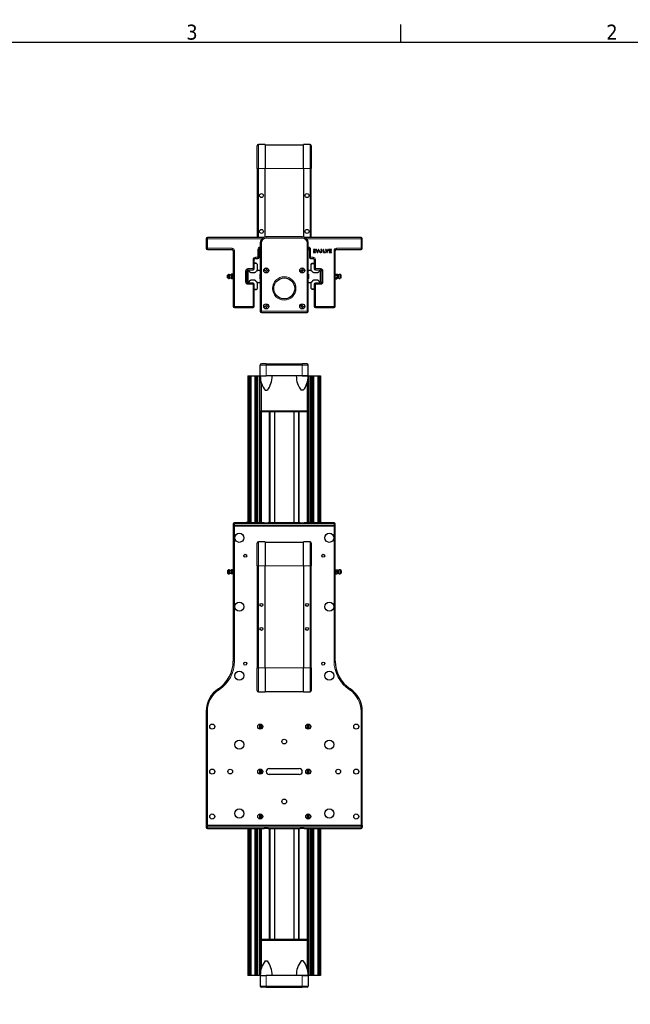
# Model space of a CAD drawing. Header units: millimetres. Extents: x 0 to 4200, y 0 to 2970.
# Tile 4 of 5: x 2164 to 3182, y 1265 to 2907. Entities that reach past the tile are written whole.
import ezdxf

# ---------------------------------------------------------------- set-up
doc = ezdxf.new("R2010")
doc.units = ezdxf.units.MM
doc.header["$LTSCALE"] = 7
for name, color, linetype, lineweight in [('Bordo (ISO)', 7, 'Continuous', 25), ('Visibile (ISO)', 7, 'Continuous', 25), ('Visibile sottile (ISO)', 7, 'Continuous', 13)]:
    doc.layers.add(name, color=color, linetype=linetype, lineweight=lineweight)
doc.styles.add('Testo nota (ISO)', font='tahoma.ttf')

# ---------------------------------------------------------------- blocks, each defined once
blk = doc.blocks.new('Bordi Bordo di default')
at = {"layer": 'Bordo (ISO)'}
blk.add_line((280, 287), (280, 289.9), dxfattribs=at)
at = {"layer": 'Bordo (ISO)', "flags": 128}
blk.add_lwpolyline([(10, 10), (10, 287), (410, 287), (410, 10), (10, 10)], dxfattribs=at)
at = {"layer": 'Bordo (ISO)', "char_height": 2.5, "attachment_point": 7, "style": 'Testo nota (ISO)'}
for s, insert in [('3', (244.22, 287.35)), ('2', (314.24, 287.4))]:
    blk.add_mtext(s, dxfattribs=dict(at, insert=insert))

msp = doc.modelspace()

# ---------------------------------------------------------------- linework, layer by layer
at = {"layer": 'Visibile (ISO)'}
for p, q in [((2560.4, 2658.9), (2560.4, 2696.9)), ((2573.4, 2698.9), (2562.4, 2698.9)), ((2573.4, 2698.9), (2573.4, 2658.9)), ((2573.4, 2698.4), (2637.4, 2698.4)), ((2648.4, 2698.9), (2637.4, 2698.9)), ((2637.4, 2658.9), (2637.4, 2698.9)), ((2650.4, 2696.9), (2650.4, 2658.9)), ((2560.4, 2658.9), (2560.4, 2543.9)), ((2573.4, 2544.7), (2573.4, 2658.9)), ((2637.4, 2658.9), (2637.4, 2544.7)), ((2650.4, 2543.9), (2650.4, 2658.9)), ((2475.4, 2541.9), (2475.4, 2525.9)), ((2571, 2543.9), (2477.4, 2543.9)), ((2565.4, 2534.9), (2565.4, 2420.9)), ((2635.4, 2544.9), (2575.4, 2544.9)), ((2733.4, 2543.9), (2639.8, 2543.9)), ((2645.4, 2420.9), (2645.4, 2534.9)), ((2735.4, 2525.9), (2735.4, 2541.9)), ((2477.4, 2523.9), (2518.4, 2523.9)), ((2520.4, 2521.9), (2520.4, 2428.9)), ((2563.4, 2523.9), (2565.4, 2523.9)), ((2563.4, 2510.9), (2563.4, 2523.9)), ((2645.4, 2523.9), (2647.4, 2523.9)), ((2647.4, 2523.9), (2647.4, 2510.9)), ((2653.9, 2524.1), (2653.9, 2523.3)), ((2657.6, 2524.1), (2653.9, 2524.1)), ((2653.9, 2523.3), (2657.6, 2523.3)), ((2653.9, 2521.9), (2653.9, 2518.7)), ((2657.6, 2521.9), (2653.9, 2521.9)), ((2653.9, 2518.7), (2657.6, 2518.7)), ((2654.6, 2521.1), (2657.6, 2521.1)), ((2654.6, 2519.5), (2654.6, 2521.1)), ((2657.6, 2519.5), (2654.6, 2519.5)), ((2657.6, 2523.3), (2657.6, 2524.1)), ((2657.6, 2521.1), (2657.6, 2521.9)), ((2657.6, 2518.7), (2657.6, 2519.5)), ((2658.4, 2524.1), (2660.4, 2518.7)), ((2659.2, 2524.1), (2658.4, 2524.1)), ((2660.8, 2520), (2659.2, 2524.1)), ((2660.4, 2518.7), (2661.2, 2518.7)), ((2662.3, 2524.1), (2660.8, 2520)), ((2661.2, 2518.7), (2663.2, 2524.1)), ((2663.2, 2524.1), (2662.3, 2524.1)), ((2664.8, 2521.4), (2664, 2521.4)), ((2666.5, 2524.1), (2666.5, 2523.3)), ((2670.7, 2524.1), (2670.7, 2518.7)), ((2671.5, 2524.1), (2670.7, 2524.1)), ((2670.7, 2518.7), (2674.4, 2518.7)), ((2671.5, 2519.5), (2671.5, 2524.1)), ((2674.4, 2519.5), (2671.5, 2519.5)), ((2674.2, 2524.1), (2676.2, 2518.7)), ((2675, 2524.1), (2674.2, 2524.1)), ((2674.4, 2518.7), (2674.4, 2519.5)), ((2676.6, 2520), (2675, 2524.1)), ((2676.2, 2518.7), (2677, 2518.7)), ((2678.1, 2524.1), (2676.6, 2520)), ((2677, 2518.7), (2679, 2524.1)), ((2679, 2524.1), (2678.1, 2524.1)), ((2680.2, 2524.1), (2680.2, 2521.1)), ((2683.9, 2524.1), (2680.2, 2524.1)), ((2680.2, 2521.1), (2683.9, 2521.1)), ((2680.2, 2519.5), (2680.2, 2518.7)), ((2683.9, 2519.5), (2680.2, 2519.5)), ((2680.2, 2518.7), (2683.9, 2518.7)), ((2681, 2523.3), (2683.9, 2523.3)), ((2681, 2521.9), (2681, 2523.3)), ((2683.9, 2521.9), (2681, 2521.9)), ((2683.9, 2523.3), (2683.9, 2524.1)), ((2683.9, 2521.1), (2683.9, 2521.9)), ((2683.9, 2518.7), (2683.9, 2519.5)), ((2690.4, 2428.9), (2690.4, 2521.9)), ((2692.4, 2523.9), (2733.4, 2523.9)), ((2555.4, 2491.9), (2555.4, 2506.9)), ((2558.7, 2500.9), (2555.4, 2500.9)), ((2559.3, 2500.4), (2555.4, 2500.4)), ((2557.4, 2508.9), (2561.4, 2508.9)), ((2559.3, 2500.4), (2558.7, 2500.9)), ((2560.7, 2498.9), (2559.3, 2500.4)), ((2560.7, 2488.6), (2560.7, 2498.9)), ((2649.4, 2508.9), (2653.4, 2508.9)), ((2650, 2498.9), (2651.5, 2500.4)), ((2650, 2488.6), (2650, 2498.9)), ((2651.5, 2500.4), (2652, 2500.9)), ((2651.5, 2500.4), (2655.4, 2500.4)), ((2652, 2500.9), (2655.4, 2500.9)), ((2655.4, 2506.9), (2655.4, 2491.9)), ((2510.6, 2481.2), (2512.3, 2482.1)), ((2510.6, 2476.7), (2510.6, 2481.2)), ((2512.3, 2475.8), (2512.3, 2482.1)), ((2514.8, 2476.3), (2514.8, 2481.6)), ((2517.4, 2482.4), (2517.7, 2482.9)), ((2517.4, 2479), (2517.4, 2482.4)), ((2520.1, 2482.9), (2517.7, 2482.9)), ((2520.1, 2480.9), (2517.7, 2480.9)), ((2520.4, 2482.4), (2520.1, 2482.9)), ((2542.9, 2469.9), (2542.9, 2487.9)), ((2544.8, 2487.2), (2545.3, 2487.7)), ((2545.3, 2487.7), (2544.8, 2487.2)), ((2544.8, 2487.2), (2544.8, 2487.2)), ((2544.8, 2487.2), (2544.8, 2470.6)), ((2544.9, 2489.9), (2553.4, 2489.9)), ((2545.3, 2487.7), (2545.3, 2487.7)), ((2547.2, 2487.7), (2545.3, 2487.7)), ((2549.5, 2484.8), (2548.9, 2485.9)), ((2556.4, 2484.8), (2549.5, 2484.8)), ((2557, 2485.9), (2556.4, 2484.8)), ((2560.2, 2487.7), (2558.8, 2487.7)), ((2560.9, 2488.9), (2560.2, 2487.7)), ((2564.2, 2488.9), (2560.9, 2488.9)), ((2565.4, 2487.7), (2564.2, 2488.9)), ((2565.1, 2482.6), (2565.4, 2482.9)), ((2565.1, 2475.2), (2565.1, 2482.6)), ((2571.2, 2489.4), (2572.3, 2489.4)), ((2573.7, 2488.8), (2577.3, 2485.2)), ((2574.9, 2492), (2574.9, 2493.1)), ((2579.1, 2487), (2575.5, 2490.6)), ((2635.3, 2490.6), (2631.7, 2487)), ((2633.5, 2485.2), (2637.1, 2488.8)), ((2635.9, 2493.1), (2635.9, 2492)), ((2638.5, 2489.4), (2639.6, 2489.4)), ((2646.6, 2488.9), (2645.4, 2487.7)), ((2645.4, 2482.9), (2645.7, 2482.6)), ((2645.7, 2482.6), (2645.7, 2475.2)), ((2649.9, 2488.9), (2646.6, 2488.9)), ((2650.6, 2487.7), (2649.9, 2488.9)), ((2652, 2487.7), (2650.6, 2487.7)), ((2654.3, 2484.8), (2653.7, 2485.9)), ((2661.2, 2484.8), (2654.3, 2484.8)), ((2657.4, 2489.9), (2665.9, 2489.9)), ((2661.8, 2485.9), (2661.2, 2484.8)), ((2665.4, 2487.7), (2663.6, 2487.7)), ((2665.4, 2487.7), (2665.4, 2487.7)), ((2665.9, 2487.2), (2665.4, 2487.7)), ((2665.9, 2487.2), (2665.4, 2487.7)), ((2665.9, 2487.2), (2665.9, 2487.2)), ((2665.9, 2470.6), (2665.9, 2487.2)), ((2667.9, 2487.9), (2667.9, 2469.9)), ((2690.4, 2482.4), (2690.7, 2482.9)), ((2690.7, 2482.9), (2693.1, 2482.9)), ((2690.7, 2480.9), (2693.1, 2480.9)), ((2693.4, 2482.4), (2693.1, 2482.9)), ((2693.4, 2479), (2693.4, 2482.4)), ((2696, 2476.3), (2696, 2481.6)), ((2698.4, 2475.8), (2698.4, 2482.1)), ((2700.2, 2481.2), (2698.4, 2482.1)), ((2700.2, 2476.7), (2700.2, 2481.2)), ((2510.6, 2476.7), (2512.3, 2475.8)), ((2517.4, 2478.9), (2517.4, 2479)), ((2517.4, 2479), (2517.4, 2479)), ((2517.4, 2478.9), (2517.4, 2475.9)), ((2517.4, 2478.9), (2517.4, 2478.9)), ((2517.4, 2475.8), (2517.4, 2475.9)), ((2517.4, 2475.8), (2517.4, 2475.4)), ((2517.4, 2475.4), (2517.7, 2474.9)), ((2520.1, 2476.9), (2517.7, 2476.9)), ((2520.1, 2474.9), (2517.7, 2474.9)), ((2520.4, 2475.4), (2520.1, 2474.9)), ((2544.8, 2470.6), (2544.8, 2470.6)), ((2545.3, 2470.1), (2544.8, 2470.6)), ((2544.8, 2470.6), (2545.3, 2470.1)), ((2553.4, 2467.9), (2544.9, 2467.9)), ((2545.3, 2470.1), (2545.3, 2470.1)), ((2545.3, 2470.1), (2547.2, 2470.1)), ((2548.9, 2471.9), (2549.5, 2473)), ((2549.5, 2473), (2556.4, 2473)), ((2555.4, 2428.9), (2555.4, 2465.9)), ((2556.4, 2473), (2557, 2471.9)), ((2558.8, 2470.1), (2560.2, 2470.1)), ((2560.2, 2470.1), (2560.9, 2468.9)), ((2560.7, 2458.9), (2560.7, 2469.2)), ((2560.9, 2468.9), (2564.2, 2468.9)), ((2564.2, 2468.9), (2565.4, 2470.1)), ((2565.4, 2474.9), (2565.1, 2475.2)), ((2645.7, 2475.2), (2645.4, 2474.9)), ((2645.4, 2470.1), (2646.6, 2468.9)), ((2646.6, 2468.9), (2649.9, 2468.9)), ((2649.9, 2468.9), (2650.6, 2470.1)), ((2650, 2458.9), (2650, 2469.2)), ((2650.6, 2470.1), (2652, 2470.1)), ((2653.7, 2471.9), (2654.3, 2473)), ((2654.3, 2473), (2661.2, 2473)), ((2655.4, 2465.9), (2655.4, 2428.9)), ((2665.9, 2467.9), (2657.4, 2467.9)), ((2661.2, 2473), (2661.8, 2471.9)), ((2663.6, 2470.1), (2665.4, 2470.1)), ((2665.4, 2470.1), (2665.9, 2470.6)), ((2665.4, 2470.1), (2665.9, 2470.6)), ((2665.4, 2470.1), (2665.4, 2470.1)), ((2665.9, 2470.6), (2665.9, 2470.6)), ((2690.4, 2475.4), (2690.7, 2474.9)), ((2690.7, 2476.9), (2693.1, 2476.9)), ((2690.7, 2474.9), (2693.1, 2474.9)), ((2693.4, 2475.4), (2693.1, 2474.9)), ((2693.4, 2479), (2693.4, 2479)), ((2693.4, 2478.9), (2693.4, 2479)), ((2693.4, 2478.9), (2693.4, 2475.9)), ((2693.4, 2478.9), (2693.4, 2478.9)), ((2693.4, 2475.8), (2693.4, 2475.9)), ((2693.4, 2475.8), (2693.4, 2475.4)), ((2700.2, 2476.7), (2698.4, 2475.8)), ((2555.4, 2457.5), (2559.3, 2457.5)), ((2555.4, 2457.2), (2559, 2457.2)), ((2559, 2457.2), (2559.3, 2457.5)), ((2559.3, 2457.5), (2560.7, 2458.9)), ((2651.5, 2457.5), (2650, 2458.9)), ((2651.7, 2457.2), (2651.5, 2457.5)), ((2655.4, 2457.5), (2651.5, 2457.5)), ((2655.4, 2457.2), (2651.7, 2457.2)), ((2577.3, 2432.6), (2573.7, 2429)), ((2637.1, 2429), (2633.5, 2432.6)), ((2522.4, 2426.9), (2553.4, 2426.9)), ((2567.4, 2418.9), (2643.4, 2418.9)), ((2572.3, 2428.4), (2571.2, 2428.4)), ((2574.9, 2424.8), (2574.9, 2425.8)), ((2575.5, 2427.2), (2579.1, 2430.8)), ((2631.7, 2430.8), (2635.3, 2427.2)), ((2635.9, 2425.8), (2635.9, 2424.8)), ((2639.6, 2428.4), (2638.5, 2428.4)), ((2657.4, 2426.9), (2688.4, 2426.9)), ((2575.4, 2332.9), (2567.4, 2332.9)), ((2575.4, 2332.9), (2635.4, 2332.9)), ((2643.4, 2332.9), (2635.4, 2332.9)), ((2565.4, 2312.9), (2565.4, 2330.9)), ((2645.4, 2312.9), (2645.4, 2330.9)), ((2544.8, 2312.9), (2545.3, 2312.9)), ((2544.8, 2312.9), (2544.8, 2068.3)), ((2545.3, 2312.9), (2547.2, 2312.9)), ((2545.3, 2312.9), (2545.3, 2068.3)), ((2547.2, 2312.9), (2548.9, 2312.9)), ((2547.2, 2312.9), (2547.2, 2067.9)), ((2548.9, 2312.9), (2549.5, 2312.9)), ((2548.9, 2312.9), (2548.9, 2068.3)), ((2549.5, 2312.9), (2556.4, 2312.9)), ((2549.5, 2312.9), (2549.5, 2068.3)), ((2556.4, 2312.9), (2557, 2312.9)), ((2556.4, 2312.9), (2556.4, 2068.3)), ((2557, 2312.9), (2558.8, 2312.9)), ((2557, 2312.9), (2557, 2067.9)), ((2558.8, 2312.9), (2560.2, 2312.9)), ((2558.8, 2067.9), (2558.8, 2312.9)), ((2560.2, 2312.9), (2560.9, 2312.9)), ((2560.2, 2312.9), (2560.2, 2067.9)), ((2560.9, 2312.9), (2564.2, 2312.9)), ((2560.9, 2312.9), (2560.9, 2067.9)), ((2564.2, 2312.9), (2565.4, 2312.9)), ((2564.2, 2312.9), (2564.2, 2067.9)), ((2565.4, 2312.9), (2575.4, 2312.9)), ((2565.4, 2312.9), (2575.4, 2312.9)), ((2565.4, 2254.9), (2565.4, 2312.9)), ((2635.4, 2312.9), (2575.4, 2312.9)), ((2635.4, 2312.9), (2645.4, 2312.9)), ((2645.4, 2312.9), (2635.4, 2312.9)), ((2645.4, 2312.9), (2645.4, 2254.9)), ((2645.4, 2312.9), (2646.6, 2312.9)), ((2646.6, 2312.9), (2649.9, 2312.9)), ((2646.6, 2312.9), (2646.6, 2067.9)), ((2649.9, 2312.9), (2650.6, 2312.9)), ((2649.9, 2067.9), (2649.9, 2312.9)), ((2650.6, 2312.9), (2652, 2312.9)), ((2650.6, 2312.9), (2650.6, 2067.9)), ((2652, 2312.9), (2653.7, 2312.9)), ((2652, 2312.9), (2652, 2067.9)), ((2653.7, 2312.9), (2654.3, 2312.9)), ((2653.7, 2312.9), (2653.7, 2067.9)), ((2654.3, 2312.9), (2661.2, 2312.9)), ((2654.3, 2312.9), (2654.3, 2067.9)), ((2661.2, 2312.9), (2661.8, 2312.9)), ((2661.2, 2312.9), (2661.2, 2067.9)), ((2661.8, 2312.9), (2663.6, 2312.9)), ((2661.8, 2312.9), (2661.8, 2067.9)), ((2663.6, 2312.9), (2665.4, 2312.9)), ((2663.6, 2312.9), (2663.6, 2067.9)), ((2665.4, 2312.9), (2665.9, 2312.9)), ((2665.4, 2312.9), (2665.4, 2067.9)), ((2665.9, 2312.9), (2665.9, 2067.9)), ((2573.6, 2288.9), (2577.2, 2288.9)), ((2637.2, 2288.9), (2633.6, 2288.9)), ((2565.4, 2254.9), (2565.4, 2067.9)), ((2643.4, 2252.9), (2567.4, 2252.9)), ((2581.4, 2252.9), (2581.4, 2067.9)), ((2589.4, 2252.9), (2589.4, 2067.9)), ((2621.4, 2252.9), (2621.4, 2067.9)), ((2629.4, 2252.9), (2629.4, 2067.9)), ((2645.4, 2254.9), (2645.4, 2067.9)), ((2520.4, 2065.9), (2520.4, 2062.9)), ((2520.4, 2062.9), (2522.4, 2062.9)), ((2520.4, 2062.9), (2520.4, 1837)), ((2522.4, 2062.9), (2520.4, 2062.9)), ((2572, 2067.9), (2522.4, 2067.9)), ((2688.4, 2062.9), (2522.4, 2062.9)), ((2522.4, 2062.9), (2688.4, 2062.9)), ((2526.9, 2068.3), (2530.6, 2068.3)), ((2526.9, 2067.9), (2526.9, 2068.3)), ((2530.6, 2067.9), (2530.6, 2068.3)), ((2531.8, 2068.3), (2532.7, 2068.3)), ((2531.8, 2067.9), (2531.8, 2068.3)), ((2532.7, 2067.9), (2532.7, 2068.3)), ((2532.7, 2068.3), (2534.2, 2068.3)), ((2534.2, 2068.3), (2535.7, 2068.3)), ((2534.2, 2067.9), (2534.2, 2068.3)), ((2535.7, 2068.3), (2536.6, 2068.3)), ((2535.7, 2067.9), (2535.7, 2068.3)), ((2536.6, 2068.3), (2539.2, 2068.3)), ((2536.6, 2067.9), (2536.6, 2068.3)), ((2539.2, 2068.3), (2540.1, 2068.3)), ((2539.2, 2067.9), (2539.2, 2068.3)), ((2540.1, 2067.9), (2540.1, 2068.3)), ((2544.3, 2068.3), (2541.8, 2068.3)), ((2541.8, 2067.9), (2541.8, 2068.3)), ((2544.3, 2067.9), (2544.3, 2068.3)), ((2544.3, 2067.9), (2544.3, 2068.3)), ((2544.3, 2068.3), (2546, 2068.3)), ((2546, 2068.3), (2546.8, 2068.3)), ((2546, 2067.9), (2546, 2068.3)), ((2546.8, 2067.9), (2546.8, 2068.3)), ((2546.8, 2067.9), (2546.8, 2068.3)), ((2547.6, 2068.3), (2548.5, 2068.3)), ((2547.6, 2067.9), (2547.6, 2068.3)), ((2548.5, 2067.9), (2548.5, 2068.3)), ((2548.5, 2068.3), (2550, 2068.3)), ((2550, 2068.3), (2551.6, 2068.3)), ((2550, 2067.9), (2550, 2068.3)), ((2551.6, 2068.3), (2552.4, 2068.3)), ((2551.6, 2067.9), (2551.6, 2068.3)), ((2552.4, 2067.9), (2552.4, 2068.3)), ((2553.2, 2068.3), (2556.9, 2068.3)), ((2553.2, 2067.9), (2553.2, 2068.3)), ((2556.9, 2067.9), (2556.9, 2068.3)), ((2632, 2067.9), (2578.8, 2067.9)), ((2688.4, 2067.9), (2638.8, 2067.9)), ((2688.4, 2062.9), (2690.4, 2062.9)), ((2690.4, 2062.9), (2688.4, 2062.9)), ((2690.4, 2062.9), (2690.4, 2065.9)), ((2690.4, 1837), (2690.4, 2062.9)), ((2560.4, 1995.9), (2560.4, 2033.9)), ((2573.4, 2035.9), (2562.4, 2035.9)), ((2573.4, 2035.9), (2573.4, 1995.9)), ((2573.4, 2035.4), (2637.4, 2035.4)), ((2648.4, 2035.9), (2637.4, 2035.9)), ((2637.4, 1995.9), (2637.4, 2035.9)), ((2650.4, 2033.9), (2650.4, 1995.9)), ((2510.6, 1988.4), (2512.3, 1989.3)), ((2510.6, 1988.4), (2510.6, 1983.9)), ((2512.3, 1989.3), (2512.3, 1982.9)), ((2514.8, 1988.8), (2514.8, 1983.5)), ((2517.4, 1989.6), (2517.4, 1982.6)), ((2517.4, 1989.6), (2517.4, 1989.6)), ((2520.1, 1989.6), (2517.7, 1989.6)), ((2560.4, 1995.9), (2560.4, 1825.9)), ((2573.4, 1825.9), (2573.4, 1995.9)), ((2637.4, 1995.9), (2637.4, 1825.9)), ((2650.4, 1825.9), (2650.4, 1995.9)), ((2690.7, 1989.6), (2693.1, 1989.6)), ((2693.4, 1989.6), (2693.4, 1982.6)), ((2693.4, 1989.6), (2693.4, 1989.6)), ((2696, 1988.8), (2696, 1983.5)), ((2698.4, 1989.3), (2698.4, 1982.9)), ((2700.2, 1988.4), (2698.4, 1989.3)), ((2700.2, 1988.4), (2700.2, 1983.9)), ((2510.6, 1983.9), (2512.3, 1982.9)), ((2517.4, 1982.6), (2517.4, 1982.6)), ((2520.1, 1986.1), (2517.7, 1986.1)), ((2520.1, 1982.6), (2517.7, 1982.6)), ((2690.7, 1986.1), (2693.1, 1986.1)), ((2690.7, 1982.6), (2693.1, 1982.6)), ((2693.4, 1982.6), (2693.4, 1982.6)), ((2700.2, 1983.9), (2698.4, 1982.9)), ((2560.4, 1787.9), (2560.4, 1825.9)), ((2573.4, 1825.9), (2573.4, 1785.9)), ((2637.4, 1785.9), (2637.4, 1825.9)), ((2650.4, 1825.9), (2650.4, 1787.9)), ((2562.4, 1785.9), (2573.4, 1785.9)), ((2573.4, 1786.4), (2637.4, 1786.4)), ((2637.4, 1785.9), (2648.4, 1785.9)), ((2475.4, 1753.5), (2475.4, 1562.9)), ((2735.4, 1562.9), (2735.4, 1753.5)), ((2564.2, 1732), (2564.2, 1723.9)), ((2565.4, 1732.2), (2565.4, 1723.7)), ((2645.4, 1732.2), (2645.4, 1723.7)), ((2646.6, 1732), (2646.6, 1723.9)), ((2564.2, 1657), (2564.2, 1648.9)), ((2565.4, 1657.2), (2565.4, 1648.7)), ((2580.4, 1657.9), (2630.4, 1657.9)), ((2630.4, 1647.9), (2580.4, 1647.9)), ((2645.4, 1657.2), (2645.4, 1648.7)), ((2646.6, 1657), (2646.6, 1648.9)), ((2564.2, 1582), (2564.2, 1573.9)), ((2565.4, 1582.2), (2565.4, 1573.7)), ((2645.4, 1582.2), (2645.4, 1573.7)), ((2646.6, 1582), (2646.6, 1573.9)), ((2477.4, 1562.9), (2475.4, 1562.9)), ((2475.4, 1562.9), (2477.4, 1562.9)), ((2475.4, 1562.9), (2475.4, 1559.9)), ((2477.4, 1562.9), (2733.4, 1562.9)), ((2733.4, 1562.9), (2477.4, 1562.9)), ((2735.4, 1562.9), (2733.4, 1562.9)), ((2733.4, 1562.9), (2735.4, 1562.9)), ((2735.4, 1562.9), (2735.4, 1559.9)), ((2477.4, 1557.9), (2572, 1557.9)), ((2544.8, 1557.9), (2544.8, 1312.9)), ((2545.3, 1557.9), (2545.3, 1312.9)), ((2547.2, 1557.9), (2547.2, 1312.9)), ((2548.9, 1557.9), (2548.9, 1312.9)), ((2549.5, 1557.9), (2549.5, 1312.9)), ((2556.4, 1557.9), (2556.4, 1312.9)), ((2557, 1557.9), (2557, 1312.9)), ((2558.8, 1312.9), (2558.8, 1557.9)), ((2560.2, 1557.9), (2560.2, 1312.9)), ((2560.9, 1557.9), (2560.9, 1312.9)), ((2564.2, 1557.9), (2564.2, 1312.9)), ((2565.4, 1557.9), (2565.4, 1370.9)), ((2578.8, 1557.9), (2632, 1557.9)), ((2581.4, 1557.9), (2581.4, 1372.9)), ((2589.4, 1557.9), (2589.4, 1372.9)), ((2621.4, 1557.9), (2621.4, 1372.9)), ((2629.4, 1557.9), (2629.4, 1372.9)), ((2638.8, 1557.9), (2733.4, 1557.9)), ((2645.4, 1557.9), (2645.4, 1370.9)), ((2646.6, 1557.9), (2646.6, 1312.9)), ((2649.9, 1312.9), (2649.9, 1557.9)), ((2650.6, 1557.9), (2650.6, 1312.9)), ((2652, 1557.9), (2652, 1312.9)), ((2653.7, 1557.9), (2653.7, 1312.9)), ((2653.9, 1557.9), (2653.9, 1557.5)), ((2657.6, 1557.5), (2653.9, 1557.5)), ((2654.3, 1557.5), (2654.3, 1312.9)), ((2657.6, 1557.9), (2657.6, 1557.5)), ((2661.2, 1557.9), (2661.2, 1312.9)), ((2661.8, 1557.9), (2661.8, 1312.9)), ((2663.6, 1557.9), (2663.6, 1312.9)), ((2665.4, 1557.9), (2665.4, 1312.9)), ((2665.9, 1557.9), (2665.9, 1312.9)), ((2680.2, 1557.9), (2680.2, 1557.5)), ((2683.9, 1557.5), (2680.2, 1557.5)), ((2683.9, 1557.9), (2683.9, 1557.5)), ((2565.4, 1370.9), (2565.4, 1312.9)), ((2643.4, 1372.9), (2567.4, 1372.9)), ((2645.4, 1312.9), (2645.4, 1370.9)), ((2573.6, 1336.9), (2577.2, 1336.9)), ((2637.2, 1336.9), (2633.6, 1336.9)), ((2545.3, 1312.9), (2544.8, 1312.9)), ((2547.2, 1312.9), (2545.3, 1312.9)), ((2548.9, 1312.9), (2547.2, 1312.9)), ((2549.5, 1312.9), (2548.9, 1312.9)), ((2556.4, 1312.9), (2549.5, 1312.9)), ((2557, 1312.9), (2556.4, 1312.9)), ((2558.8, 1312.9), (2557, 1312.9)), ((2560.2, 1312.9), (2558.8, 1312.9)), ((2560.9, 1312.9), (2560.2, 1312.9)), ((2564.2, 1312.9), (2560.9, 1312.9)), ((2565.4, 1312.9), (2564.2, 1312.9)), ((2565.4, 1312.9), (2565.4, 1294.9)), ((2565.4, 1312.9), (2575.4, 1312.9)), ((2565.4, 1312.9), (2575.4, 1312.9)), ((2635.4, 1312.9), (2575.4, 1312.9)), ((2635.4, 1312.9), (2645.4, 1312.9)), ((2645.4, 1312.9), (2635.4, 1312.9)), ((2645.4, 1312.9), (2645.4, 1294.9)), ((2646.6, 1312.9), (2645.4, 1312.9)), ((2649.9, 1312.9), (2646.6, 1312.9)), ((2650.6, 1312.9), (2649.9, 1312.9)), ((2652, 1312.9), (2650.6, 1312.9)), ((2653.7, 1312.9), (2652, 1312.9)), ((2654.3, 1312.9), (2653.7, 1312.9)), ((2661.2, 1312.9), (2654.3, 1312.9)), ((2661.8, 1312.9), (2661.2, 1312.9)), ((2663.6, 1312.9), (2661.8, 1312.9)), ((2665.4, 1312.9), (2663.6, 1312.9)), ((2665.9, 1312.9), (2665.4, 1312.9)), ((2575.4, 1292.9), (2567.4, 1292.9)), ((2575.4, 1292.9), (2635.4, 1292.9)), ((2643.4, 1292.9), (2635.4, 1292.9))]:
    msp.add_line(p, q, dxfattribs=at)
for centre, radius in [((2567.4, 2613.9), 3.32), ((2643.4, 2613.9), 3.32), ((2567.4, 2553.9), 3.32), ((2643.4, 2553.9), 3.32), ((2575.4, 2488.9), 4.19), ((2635.4, 2488.9), 4.19), ((2605.4, 2458.9), 17.5), ((2575.4, 2428.9), 4.19), ((2635.4, 2428.9), 4.19), ((2530.4, 2042.9), 7.6), ((2530.4, 2042.9), 7.6), ((2680.4, 2042.9), 7.6), ((2680.4, 2042.9), 7.6), ((2540.4, 2012.9), 2.46), ((2670.4, 2012.9), 2.46), ((2530.4, 1927.9), 7.6), ((2530.4, 1927.9), 7.6), ((2567.4, 1930.9), 2.46), ((2643.4, 1930.9), 2.46), ((2680.4, 1927.9), 7.6), ((2680.4, 1927.9), 7.6), ((2567.4, 1890.9), 2.46), ((2643.4, 1890.9), 2.46), ((2540.4, 1832.9), 2.46), ((2670.4, 1832.9), 2.46), ((2530.4, 1812.9), 7.6), ((2530.4, 1812.9), 7.6), ((2680.4, 1812.9), 7.6), ((2680.4, 1812.9), 7.6), ((2485.4, 1727.9), 4.25), ((2565.4, 1727.9), 4.25), ((2645.4, 1727.9), 4.25), ((2725.4, 1727.9), 4.25), ((2530.4, 1697.9), 7.6), ((2530.4, 1697.9), 7.6), ((2605.4, 1702.9), 4), ((2680.4, 1697.9), 7.6), ((2680.4, 1697.9), 7.6), ((2485.4, 1652.9), 4.25), ((2515.4, 1652.9), 4), ((2565.4, 1652.9), 4.25), ((2645.4, 1652.9), 4.25), ((2695.4, 1652.9), 4), ((2725.4, 1652.9), 4.25), ((2605.4, 1602.9), 4), ((2485.4, 1577.9), 4.25), ((2530.4, 1582.9), 7.6), ((2530.4, 1582.9), 7.6), ((2565.4, 1577.9), 4.25), ((2645.4, 1577.9), 4.25), ((2680.4, 1582.9), 7.6), ((2680.4, 1582.9), 7.6), ((2725.4, 1577.9), 4.25)]:
    msp.add_circle(centre, radius, dxfattribs=at)
for centre, radius, start, end in [((2562.4, 2696.9), 2, 90, 180), ((2648.4, 2696.9), 2, 0, 90), ((2477.4, 2541.9), 2, 90, 180), ((2575.4, 2534.9), 10, 90, 180), ((2635.4, 2534.9), 10, 0, 90), ((2733.4, 2541.9), 2, 0, 90), ((2477.4, 2525.9), 2, 180, 270), ((2518.4, 2521.9), 2, 0, 90), ((2565.4, 2523.9), 2, 90, 180), ((2645.4, 2523.9), 2, 0, 90), ((2692.4, 2521.9), 2, 90, 180), ((2733.4, 2525.9), 2, 270, 0), ((2557.4, 2506.9), 2, 90, 180), ((2561.4, 2510.9), 2, 270, 0), ((2649.4, 2510.9), 2, 180, 270), ((2653.4, 2506.9), 2, 0, 90), ((2512.9, 2478.9), 3.25, 54.6254, 100.6387), ((2514.3, 2487.6), 6, 275.227, 301.3313), ((2544.9, 2487.9), 2, 90, 180), ((2549.4, 2488.2), 2.31, 191.0311, 257.7821), ((2553.4, 2491.9), 2, 270, 0), ((2556.5, 2488.2), 2.31, 282.2179, 348.9689), ((2572.3, 2487.4), 2, 45, 90), ((2576.9, 2492), 2, 180, 225), ((2575.9, 2483.8), 2, 43.8576, 45), ((2580.5, 2488.4), 2, 225, 226.1424), ((2630.3, 2488.4), 2, 313.8576, 315), ((2634.9, 2483.8), 2, 135, 136.1424), ((2633.9, 2492), 2, 315, 0), ((2638.5, 2487.4), 2, 90, 135), ((2654.2, 2488.2), 2.31, 191.0311, 257.7821), ((2657.4, 2491.9), 2, 180, 270), ((2661.3, 2488.2), 2.31, 282.2179, 348.9689), ((2665.9, 2487.9), 2, 0, 90), ((2696.5, 2487.6), 6, 238.6687, 264.773), ((2697.8, 2478.9), 3.25, 79.3613, 125.3746), ((2512.9, 2478.9), 3.25, 259.3613, 305.3746), ((2514.3, 2470.3), 6, 58.6687, 84.773), ((2544.9, 2469.9), 2, 180, 270), ((2549.4, 2469.7), 2.31, 102.2179, 168.9689), ((2553.4, 2465.9), 2, 0, 90), ((2556.5, 2469.7), 2.31, 11.0311, 77.7821), ((2654.2, 2469.7), 2.31, 102.2179, 168.9689), ((2657.4, 2465.9), 2, 90, 180), ((2661.3, 2469.7), 2.31, 11.0311, 77.7821), ((2665.9, 2469.9), 2, 270, 0), ((2696.5, 2470.3), 6, 95.227, 121.3313), ((2697.8, 2478.9), 3.25, 234.6254, 280.6387), ((2575.9, 2434), 2, 315, 316.1424), ((2634.9, 2434), 2, 223.8576, 225), ((2522.4, 2428.9), 2, 180, 270), ((2553.4, 2428.9), 2, 270, 0), ((2567.4, 2420.9), 2, 180, 270), ((2572.3, 2430.4), 2, 270, 315), ((2576.9, 2425.8), 2, 135, 180), ((2580.5, 2429.4), 2, 133.8576, 135), ((2630.3, 2429.4), 2, 45, 46.1424), ((2633.9, 2425.8), 2, 0, 45), ((2638.5, 2430.4), 2, 225, 270), ((2643.4, 2420.9), 2, 270, 0), ((2657.4, 2428.9), 2, 180, 270), ((2688.4, 2428.9), 2, 270, 0), ((2567.4, 2330.9), 2, 90, 180), ((2643.4, 2330.9), 2, 0, 90), ((2605.4, 2313.2), 40, 180.3769, 217.3425), ((2545.4, 2313.2), 40, 322.6575, 359.6231), ((2665.4, 2313.2), 40, 180.3769, 217.3425), ((2605.4, 2313.2), 40, 322.6575, 359.6231), ((2567.4, 2254.9), 2, 180, 270), ((2643.4, 2254.9), 2, 270, 0), ((2522.4, 2065.9), 2, 90, 180), ((2688.4, 2065.9), 2, 0, 90), ((2562.4, 2033.9), 2, 90, 180), ((2648.4, 2033.9), 2, 0, 90), ((2512.9, 1986.1), 3.25, 54.6254, 100.6387), ((2514.3, 1994.8), 6, 275.227, 301.3313), ((2696.5, 1994.8), 6, 238.6687, 264.773), ((2697.8, 1986.1), 3.25, 79.3613, 125.3746), ((2512.9, 1986.1), 3.25, 259.3613, 305.3746), ((2514.3, 1977.5), 6, 58.6687, 84.773), ((2696.5, 1977.5), 6, 95.227, 121.3313), ((2697.8, 1986.1), 3.25, 234.6254, 280.6387), ((2465.4, 1837), 55, 303.367, 0), ((2745.4, 1837), 55, 180, 236.633), ((2520.4, 1753.5), 45, 123.367, 180), ((2690.4, 1753.5), 45, 0, 56.633), ((2562.4, 1787.9), 2, 180, 270), ((2648.4, 1787.9), 2, 270, 0), ((2580.4, 1652.9), 5, 90, 270), ((2630.4, 1652.9), 5, 270, 90), ((2477.4, 1559.9), 2, 180, 270), ((2733.4, 1559.9), 2, 270, 0), ((2567.4, 1370.9), 2, 90, 180), ((2643.4, 1370.9), 2, 0, 90), ((2605.4, 1312.7), 40, 142.6575, 179.6231), ((2545.4, 1312.7), 40, 0.3769, 37.3425), ((2665.4, 1312.7), 40, 142.6575, 179.6231), ((2605.4, 1312.7), 40, 0.3769, 37.3425), ((2567.4, 1294.9), 2, 180, 270), ((2643.4, 1294.9), 2, 270, 0)]:
    msp.add_arc(centre, radius, start, end, dxfattribs=at)
for major_axis, ratio, start_param, end_param in [((0, 2.71), 0.919009, 1.570794, 6.283187), ((0, -1.89), 0.883716, 4.712375, 9.424778)]:
    msp.add_ellipse((2666.5, 2521.4), major_axis=major_axis, ratio=ratio, start_param=start_param, end_param=end_param, dxfattribs=at)
for points in [[(2517.7, 2482.9), (2517.4, 2482.4), (2517.4, 2482)], [(2517.4, 2481.9), (2517.4, 2481.5), (2517.7, 2480.9)], [(2517.7, 2480.9), (2517.4, 2479.9), (2517.4, 2479)], [(2520.4, 2482), (2520.4, 2482.4), (2520.1, 2482.9)], [(2520.1, 2480.9), (2520.4, 2481.5), (2520.4, 2481.9)], [(2520.4, 2479), (2520.4, 2479.9), (2520.1, 2480.9)], [(2690.4, 2482), (2690.4, 2482.4), (2690.7, 2482.9)], [(2690.7, 2480.9), (2690.4, 2481.5), (2690.4, 2481.9)], [(2690.4, 2479), (2690.4, 2479.9), (2690.7, 2480.9)], [(2693.1, 2482.9), (2693.4, 2482.4), (2693.4, 2482)], [(2693.4, 2481.9), (2693.4, 2481.5), (2693.1, 2480.9)], [(2693.1, 2480.9), (2693.4, 2479.9), (2693.4, 2479)], [(2517.4, 2478.9), (2517.4, 2477.9), (2517.7, 2476.9)], [(2517.7, 2476.9), (2517.4, 2476.4), (2517.4, 2475.9)], [(2517.4, 2475.8), (2517.4, 2475.4), (2517.7, 2474.9)], [(2520.1, 2476.9), (2520.4, 2477.9), (2520.4, 2478.9)], [(2520.4, 2475.9), (2520.4, 2476.4), (2520.1, 2476.9)], [(2520.1, 2474.9), (2520.4, 2475.4), (2520.4, 2475.8)], [(2690.7, 2476.9), (2690.4, 2477.9), (2690.4, 2478.9)], [(2690.4, 2475.9), (2690.4, 2476.4), (2690.7, 2476.9)], [(2690.7, 2474.9), (2690.4, 2475.4), (2690.4, 2475.8)], [(2693.4, 2478.9), (2693.4, 2477.9), (2693.1, 2476.9)], [(2693.1, 2476.9), (2693.4, 2476.4), (2693.4, 2475.9)], [(2693.4, 2475.8), (2693.4, 2475.4), (2693.1, 2474.9)], [(2517.4, 1989.6), (2517.4, 1989.6), (2517.7, 1989.6)], [(2517.7, 1989.6), (2517.4, 1988.7), (2517.4, 1987.9)], [(2517.4, 1987.8), (2517.4, 1987.1), (2517.7, 1986.1)], [(2520.1, 1989.6), (2520.4, 1989.6), (2520.4, 1989.6)], [(2520.4, 1987.9), (2520.4, 1988.7), (2520.1, 1989.6)], [(2520.1, 1986.1), (2520.4, 1987.1), (2520.4, 1987.8)], [(2690.4, 1989.6), (2690.4, 1989.6), (2690.7, 1989.6)], [(2690.7, 1989.6), (2690.4, 1988.7), (2690.4, 1987.9)], [(2690.4, 1987.8), (2690.4, 1987.1), (2690.7, 1986.1)], [(2693.1, 1989.6), (2693.4, 1989.6), (2693.4, 1989.6)], [(2693.4, 1987.9), (2693.4, 1988.7), (2693.1, 1989.6)], [(2693.1, 1986.1), (2693.4, 1987.1), (2693.4, 1987.8)], [(2517.7, 1986.1), (2517.4, 1985.2), (2517.4, 1984.4)], [(2517.4, 1984.3), (2517.4, 1983.6), (2517.7, 1982.6)], [(2517.7, 1982.6), (2517.4, 1982.6), (2517.4, 1982.6)], [(2520.4, 1984.4), (2520.4, 1985.2), (2520.1, 1986.1)], [(2520.1, 1982.6), (2520.4, 1983.6), (2520.4, 1984.3)], [(2520.4, 1982.6), (2520.4, 1982.6), (2520.1, 1982.6)], [(2690.7, 1986.1), (2690.4, 1985.2), (2690.4, 1984.4)], [(2690.4, 1984.3), (2690.4, 1983.6), (2690.7, 1982.6)], [(2690.7, 1982.6), (2690.4, 1982.6), (2690.4, 1982.6)], [(2693.4, 1984.4), (2693.4, 1985.2), (2693.1, 1986.1)], [(2693.1, 1982.6), (2693.4, 1983.6), (2693.4, 1984.3)], [(2693.4, 1982.6), (2693.4, 1982.6), (2693.1, 1982.6)]]:
    msp.add_rational_spline(points, [1, 1.03575377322, 1], degree=2, dxfattribs=at)
for points, knots in [([(2572, 2067.9), (2572, 2067.9), (2572, 2067.9), (2572.5, 2067.9), (2573.1, 2067.9), (2574.2, 2067.9), (2574.8, 2067.9), (2576, 2067.9), (2576.6, 2067.9), (2577.7, 2067.9), (2578.3, 2067.9), (2578.8, 2067.9), (2578.8, 2067.9), (2578.8, 2067.9)], [-0.0020185, -0.0020185, -0.0020185, -0.0020185, 0, 0, 0.1666848, 0.1666848, 0.3419373, 0.3419373, 0.5171899, 0.5171899, 0.6838747, 0.6838747, 0.6858932, 0.6858932, 0.6858932, 0.6858932]), ([(2632, 2067.9), (2632, 2067.9), (2632, 2067.9), (2632.5, 2067.9), (2633.1, 2067.9), (2634.2, 2067.9), (2634.8, 2067.9), (2636, 2067.9), (2636.6, 2067.9), (2637.7, 2067.9), (2638.3, 2067.9), (2638.8, 2067.9), (2638.8, 2067.9), (2638.8, 2067.9)], [-0.0020185, -0.0020185, -0.0020185, -0.0020185, 0, 0, 0.1666845, 0.1666845, 0.3419374, 0.3419374, 0.5171903, 0.5171903, 0.6838748, 0.6838748, 0.6858933, 0.6858933, 0.6858933, 0.6858933]), ([(2578.8, 1557.9), (2578.8, 1557.9), (2578.8, 1557.9), (2578.2, 1557.9), (2577.7, 1558), (2576.5, 1558), (2576, 1558), (2574.8, 1558), (2574.2, 1558), (2573.1, 1558), (2572.5, 1557.9), (2572, 1557.9), (2572, 1557.9), (2572, 1557.9)], [-0.002041, -0.002041, -0.002041, -0.002041, 0, 0, 0.1711219, 0.1711219, 0.3418652, 0.3418652, 0.5126085, 0.5126085, 0.6837304, 0.6837304, 0.6857714, 0.6857714, 0.6857714, 0.6857714]), ([(2638.8, 1557.9), (2638.8, 1557.9), (2638.8, 1557.9), (2638.2, 1557.9), (2637.7, 1558), (2636.5, 1558), (2636, 1558), (2634.8, 1558), (2634.2, 1558), (2633.1, 1558), (2632.5, 1557.9), (2632, 1557.9), (2632, 1557.9), (2632, 1557.9)], [-0.002041, -0.002041, -0.002041, -0.002041, 0, 0, 0.1711221, 0.1711221, 0.3418652, 0.3418652, 0.5126083, 0.5126083, 0.6837304, 0.6837304, 0.6857714, 0.6857714, 0.6857714, 0.6857714])]:
    msp.add_open_spline(points, degree=3, knots=knots, dxfattribs=at)
at = {"layer": 'Visibile sottile (ISO)'}
for p, q in [((2562.4, 2698.9), (2562.4, 2658.9)), ((2648.4, 2658.9), (2648.4, 2698.9)), ((2562.4, 2658.9), (2560.4, 2658.9)), ((2562.4, 2658.9), (2573.4, 2658.9)), ((2562.4, 2543.9), (2562.4, 2658.9)), ((2573.4, 2658.9), (2637.4, 2658.9)), ((2637.4, 2658.9), (2648.4, 2658.9)), ((2648.4, 2658.9), (2650.4, 2658.9)), ((2648.4, 2658.9), (2648.4, 2543.9)), ((2475.4, 2541.9), (2477.4, 2541.9)), ((2477.4, 2541.9), (2477.4, 2543.9)), ((2477.4, 2541.9), (2568.3, 2541.9)), ((2477.4, 2525.9), (2477.4, 2541.9)), ((2567.4, 2534.9), (2565.4, 2534.9)), ((2567.4, 2420.9), (2567.4, 2534.9)), ((2575.4, 2544.9), (2575.4, 2542.9)), ((2575.4, 2542.9), (2635.4, 2542.9)), ((2635.4, 2542.9), (2635.4, 2544.9)), ((2642.5, 2541.9), (2733.4, 2541.9)), ((2643.4, 2534.9), (2643.4, 2420.9)), ((2643.4, 2534.9), (2645.4, 2534.9)), ((2733.4, 2543.9), (2733.4, 2541.9)), ((2733.4, 2541.9), (2733.4, 2525.9)), ((2733.4, 2541.9), (2735.4, 2541.9)), ((2477.4, 2525.9), (2475.4, 2525.9)), ((2518.4, 2525.9), (2477.4, 2525.9)), ((2477.4, 2523.9), (2477.4, 2525.9)), ((2518.4, 2525.9), (2518.4, 2523.9)), ((2522.4, 2521.9), (2520.4, 2521.9)), ((2522.4, 2428.9), (2522.4, 2521.9)), ((2561.4, 2523.9), (2561.4, 2510.9)), ((2561.4, 2523.9), (2563.4, 2523.9)), ((2649.4, 2523.9), (2647.4, 2523.9)), ((2649.4, 2510.9), (2649.4, 2523.9)), ((2688.4, 2521.9), (2688.4, 2428.9)), ((2688.4, 2521.9), (2690.4, 2521.9)), ((2733.4, 2525.9), (2692.4, 2525.9)), ((2692.4, 2525.9), (2692.4, 2523.9)), ((2733.4, 2525.9), (2733.4, 2523.9)), ((2735.4, 2525.9), (2733.4, 2525.9)), ((2553.4, 2506.9), (2553.4, 2491.9)), ((2553.4, 2506.9), (2555.4, 2506.9)), ((2561.4, 2510.9), (2557.4, 2510.9)), ((2557.4, 2510.9), (2557.4, 2508.9)), ((2563.4, 2510.9), (2561.4, 2510.9)), ((2561.4, 2510.9), (2561.4, 2508.9)), ((2649.4, 2510.9), (2647.4, 2510.9)), ((2653.4, 2510.9), (2649.4, 2510.9)), ((2649.4, 2508.9), (2649.4, 2510.9)), ((2653.4, 2510.9), (2653.4, 2508.9)), ((2657.4, 2506.9), (2655.4, 2506.9)), ((2657.4, 2491.9), (2657.4, 2506.9)), ((2540.9, 2487.9), (2540.9, 2469.9)), ((2540.9, 2487.9), (2542.9, 2487.9)), ((2553.4, 2491.9), (2544.9, 2491.9)), ((2544.9, 2491.9), (2544.9, 2489.9)), ((2555.4, 2491.9), (2553.4, 2491.9)), ((2553.4, 2491.9), (2553.4, 2489.9)), ((2657.4, 2491.9), (2655.4, 2491.9)), ((2665.9, 2491.9), (2657.4, 2491.9)), ((2657.4, 2489.9), (2657.4, 2491.9)), ((2665.9, 2491.9), (2665.9, 2489.9)), ((2669.9, 2487.9), (2667.9, 2487.9)), ((2669.9, 2469.9), (2669.9, 2487.9)), ((2540.9, 2469.9), (2542.9, 2469.9)), ((2544.9, 2465.9), (2544.9, 2467.9)), ((2544.9, 2465.9), (2553.4, 2465.9)), ((2553.4, 2467.9), (2553.4, 2465.9)), ((2553.4, 2465.9), (2553.4, 2428.9)), ((2553.4, 2465.9), (2555.4, 2465.9)), ((2655.4, 2465.9), (2657.4, 2465.9)), ((2657.4, 2465.9), (2657.4, 2467.9)), ((2657.4, 2465.9), (2665.9, 2465.9)), ((2657.4, 2428.9), (2657.4, 2465.9)), ((2665.9, 2465.9), (2665.9, 2467.9)), ((2669.9, 2469.9), (2667.9, 2469.9)), ((2522.4, 2428.9), (2520.4, 2428.9)), ((2553.4, 2428.9), (2522.4, 2428.9)), ((2522.4, 2426.9), (2522.4, 2428.9)), ((2555.4, 2428.9), (2553.4, 2428.9)), ((2553.4, 2428.9), (2553.4, 2426.9)), ((2567.4, 2420.9), (2565.4, 2420.9)), ((2643.4, 2420.9), (2567.4, 2420.9)), ((2567.4, 2418.9), (2567.4, 2420.9)), ((2645.4, 2420.9), (2643.4, 2420.9)), ((2643.4, 2420.9), (2643.4, 2418.9)), ((2657.4, 2428.9), (2655.4, 2428.9)), ((2688.4, 2428.9), (2657.4, 2428.9)), ((2657.4, 2426.9), (2657.4, 2428.9)), ((2688.4, 2428.9), (2688.4, 2426.9)), ((2690.4, 2428.9), (2688.4, 2428.9)), ((2575.4, 2330.9), (2575.4, 2332.9)), ((2635.4, 2332.9), (2635.4, 2330.9)), ((2565.4, 2330.9), (2575.4, 2330.9)), ((2635.4, 2330.9), (2575.4, 2330.9)), ((2575.4, 2312.9), (2575.4, 2330.9)), ((2635.4, 2330.9), (2645.4, 2330.9)), ((2635.4, 2312.9), (2635.4, 2330.9)), ((2567.4, 2300.7), (2567.4, 2254.9)), ((2643.4, 2254.9), (2643.4, 2300.7)), ((2567.4, 2254.9), (2565.4, 2254.9)), ((2567.4, 2252.9), (2567.4, 2254.9)), ((2567.4, 2254.9), (2643.4, 2254.9)), ((2567.4, 2252.9), (2567.4, 2067.9)), ((2580.4, 2252.9), (2580.4, 2067.9)), ((2630.4, 2252.9), (2630.4, 2067.9)), ((2645.4, 2254.9), (2643.4, 2254.9)), ((2643.4, 2254.9), (2643.4, 2252.9)), ((2643.4, 2252.9), (2643.4, 2067.9)), ((2522.4, 2065.9), (2520.4, 2065.9)), ((2522.4, 2065.9), (2522.4, 2067.9)), ((2522.4, 2065.9), (2688.4, 2065.9)), ((2522.4, 2062.9), (2522.4, 2065.9)), ((2522.4, 1837), (2522.4, 2062.9)), ((2688.4, 2067.9), (2688.4, 2065.9)), ((2690.4, 2065.9), (2688.4, 2065.9)), ((2688.4, 2065.9), (2688.4, 2062.9)), ((2688.4, 2062.9), (2688.4, 1837)), ((2562.4, 2035.9), (2562.4, 1995.9)), ((2648.4, 1995.9), (2648.4, 2035.9)), ((2562.4, 1995.9), (2560.4, 1995.9)), ((2562.4, 1995.9), (2573.4, 1995.9)), ((2562.4, 1825.9), (2562.4, 1995.9)), ((2573.4, 1995.9), (2637.4, 1995.9)), ((2637.4, 1995.9), (2648.4, 1995.9)), ((2648.4, 1995.9), (2650.4, 1995.9)), ((2648.4, 1995.9), (2648.4, 1825.9)), ((2522.4, 1837), (2520.4, 1837)), ((2562.4, 1825.9), (2560.4, 1825.9)), ((2562.4, 1825.9), (2562.4, 1785.9)), ((2573.4, 1825.9), (2562.4, 1825.9)), ((2573.4, 1825.9), (2637.4, 1825.9)), ((2648.4, 1825.9), (2637.4, 1825.9)), ((2648.4, 1825.9), (2650.4, 1825.9)), ((2648.4, 1785.9), (2648.4, 1825.9)), ((2688.4, 1837), (2690.4, 1837)), ((2496.7, 1789.4), (2495.6, 1791.1)), ((2714, 1789.4), (2715.1, 1791.1)), ((2477.4, 1753.5), (2475.4, 1753.5)), ((2477.4, 1562.9), (2477.4, 1753.5)), ((2733.4, 1753.5), (2735.4, 1753.5)), ((2733.4, 1753.5), (2733.4, 1562.9)), ((2567.4, 1731.7), (2567.4, 1724.2)), ((2643.4, 1731.7), (2643.4, 1724.2)), ((2567.4, 1656.7), (2567.4, 1649.2)), ((2643.4, 1656.7), (2643.4, 1649.2)), ((2567.4, 1581.7), (2567.4, 1574.2)), ((2643.4, 1581.7), (2643.4, 1574.2)), ((2477.4, 1562.9), (2477.4, 1559.9)), ((2733.4, 1562.9), (2733.4, 1559.9)), ((2475.4, 1559.9), (2477.4, 1559.9)), ((2733.4, 1559.9), (2477.4, 1559.9)), ((2477.4, 1557.9), (2477.4, 1559.9)), ((2567.4, 1557.9), (2567.4, 1372.9)), ((2580.4, 1557.9), (2580.4, 1372.9)), ((2630.4, 1557.9), (2630.4, 1372.9)), ((2643.4, 1557.9), (2643.4, 1372.9)), ((2733.4, 1559.9), (2735.4, 1559.9)), ((2733.4, 1559.9), (2733.4, 1557.9)), ((2567.4, 1370.9), (2565.4, 1370.9)), ((2567.4, 1372.9), (2567.4, 1370.9)), ((2567.4, 1325.2), (2567.4, 1370.9)), ((2567.4, 1370.9), (2643.4, 1370.9)), ((2643.4, 1370.9), (2643.4, 1372.9)), ((2645.4, 1370.9), (2643.4, 1370.9)), ((2643.4, 1370.9), (2643.4, 1325.2)), ((2575.4, 1312.9), (2575.4, 1294.9)), ((2635.4, 1312.9), (2635.4, 1294.9)), ((2565.4, 1294.9), (2575.4, 1294.9)), ((2575.4, 1294.9), (2575.4, 1292.9)), ((2635.4, 1294.9), (2575.4, 1294.9)), ((2635.4, 1292.9), (2635.4, 1294.9)), ((2635.4, 1294.9), (2645.4, 1294.9))]:
    msp.add_line(p, q, dxfattribs=at)
msp.add_circle((2605.4, 2458.9), 19.5, dxfattribs=at)
for centre, radius, start, end in [((2575.4, 2534.9), 8, 90, 180), ((2635.4, 2534.9), 8, 0, 90), ((2518.4, 2521.9), 4, 0, 90), ((2565.4, 2523.9), 4, 90, 180), ((2645.4, 2523.9), 4, 0, 90), ((2692.4, 2521.9), 4, 90, 180), ((2557.4, 2506.9), 4, 90, 180), ((2653.4, 2506.9), 4, 0, 90), ((2544.9, 2487.9), 4, 90, 180), ((2665.9, 2487.9), 4, 0, 90), ((2544.9, 2469.9), 4, 180, 270), ((2665.9, 2469.9), 4, 270, 0), ((2465.4, 1837), 57, 303.367, 0), ((2745.4, 1837), 57, 180, 236.633), ((2520.4, 1753.5), 43, 123.367, 180), ((2690.4, 1753.5), 43, 0, 56.633)]:
    msp.add_arc(centre, radius, start, end, dxfattribs=at)

# ---------------------------------------------------------------- block references
at = {"xscale": 10, "yscale": 10, "zscale": 10}
msp.add_blockref('Bordi Bordo di default', (0, 0), dxfattribs=at)

doc.saveas('drawing.dxf')
